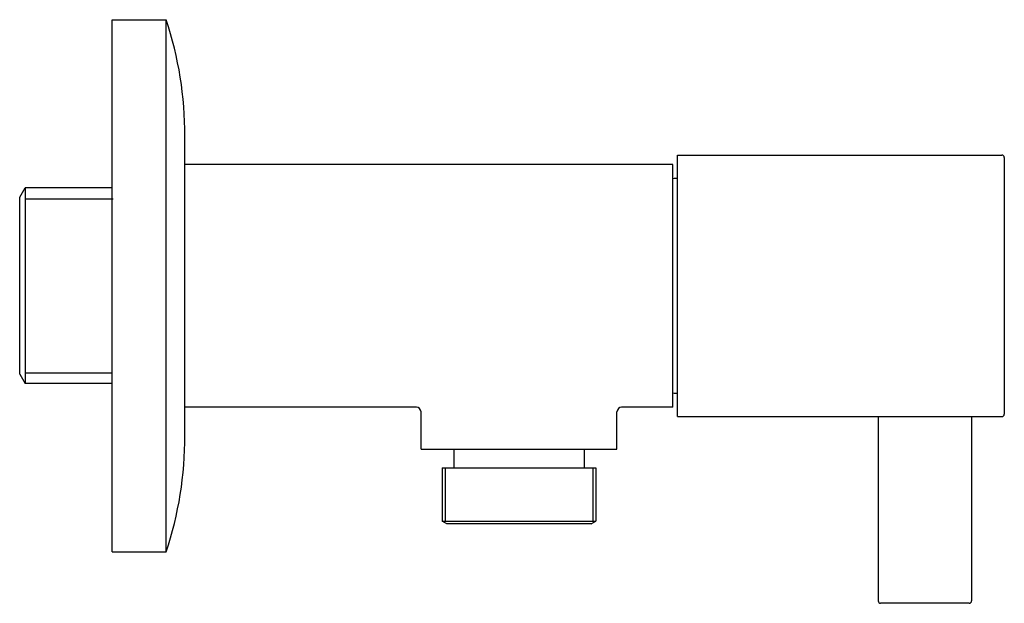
# Model space of a CAD drawing. Header units: millimetres. Extents: x -0.01 to 0.096, y -0.034 to 0.029.
import ezdxf

# ---------------------------------------------------------------- set-up
doc = ezdxf.new("R2010")
doc.units = ezdxf.units.MM
doc.layers.add('BLOCKS', color=3, linetype='Continuous')

msp = doc.modelspace()

# ---------------------------------------------------------------- linework, layer by layer
at = {"layer": 'BLOCKS'}
for p, q in [((0, 0), (0, 0.02850000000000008)), ((0, 0.02850000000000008), (0.005799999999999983, 0.02850000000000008)), ((0.005799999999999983, 0), (0.005799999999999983, 0.02850000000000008)), ((0.007800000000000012, 0), (0.007800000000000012, 0.01601000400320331)), ((0.06059407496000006, 0.01399999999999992), (0.09534407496, 0.01399999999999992)), ((0.06059407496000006, -0.01400000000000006), (0.06059407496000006, 0.01399999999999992)), ((0.09559407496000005, 0.01375), (0.09559407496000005, -0.01375)), ((0.06009407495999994, 0.01299999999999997), (0.007800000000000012, 0.01299999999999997)), ((0.06009407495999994, -0.01300000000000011), (0.06009407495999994, 0.01299999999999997)), ((-0.009905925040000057, 0.00947749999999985), (-0.009328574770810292, 0.01047749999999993)), ((0, 0.01047749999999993), (-0.009328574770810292, 0.01047749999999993)), ((-0.009328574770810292, 0.01047749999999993), (-0.009328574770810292, -0.01047750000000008)), ((-0.009905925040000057, -0.009477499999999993), (-0.009905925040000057, 0.00947749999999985)), ((-0.009328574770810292, 0.009314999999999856), (9.751048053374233e-05, 0.009314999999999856)), ((0, -0.02850000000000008), (0, 0)), ((0.005799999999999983, -0.02850000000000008), (0.005799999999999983, 0)), ((0.007800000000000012, -0.01601000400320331), (0.007800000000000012, 0)), ((-0.009905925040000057, -0.009477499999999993), (-0.009328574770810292, -0.01047750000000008)), ((-0.009328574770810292, -0.009315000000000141), (2.732722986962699e-05, -0.009315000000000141)), ((0, -0.01047750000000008), (-0.009328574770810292, -0.01047750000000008)), ((0.03259407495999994, -0.01300000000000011), (0.007800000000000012, -0.01300000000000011)), ((0.03309407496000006, -0.0175), (0.03309407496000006, -0.01350000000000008)), ((0.05409407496, -0.0175), (0.05409407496, -0.01350000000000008)), ((0.06009407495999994, -0.01300000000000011), (0.05459407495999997, -0.01300000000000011)), ((0.06059407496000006, -0.01400000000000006), (0.08184407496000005, -0.01400000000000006)), ((0.08184407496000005, -0.01400000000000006), (0.09234407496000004, -0.01400000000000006)), ((0.08209407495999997, -0.01400000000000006), (0.08209407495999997, -0.03375)), ((0.09209407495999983, -0.01400000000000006), (0.09209407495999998, -0.03375)), ((0.09234407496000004, -0.01400000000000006), (0.09534407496, -0.01400000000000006)), ((0.03309407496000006, -0.0175), (0.05409407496, -0.0175)), ((0.03659407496, -0.0175), (0.03659407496, -0.01950000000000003)), ((0.05059407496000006, -0.0175), (0.05059407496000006, -0.01950000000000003)), ((0.03534407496, -0.01950000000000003), (0.03534407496, -0.02521132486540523)), ((0.03534407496, -0.01950000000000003), (0.05184407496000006, -0.01950000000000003)), ((0.03569407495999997, -0.01950000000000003), (0.03569407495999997, -0.02521132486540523)), ((0.05149407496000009, -0.01950000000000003), (0.05149407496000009, -0.02521132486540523)), ((0.05184407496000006, -0.01950000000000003), (0.05184407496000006, -0.02521132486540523)), ((0.03584407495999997, -0.02550000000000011), (0.03534407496, -0.02521132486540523)), ((0.03534407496, -0.02521132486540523), (0.05184407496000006, -0.02521132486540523)), ((0.05134407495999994, -0.02550000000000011), (0.05184407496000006, -0.02521132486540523)), ((0.05134407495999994, -0.02550000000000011), (0.03584407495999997, -0.02550000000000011)), ((0, -0.02850000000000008), (0.005799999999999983, -0.02850000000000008)), ((0.08709407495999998, -0.03400000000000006), (0.08234407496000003, -0.03400000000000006)), ((0.09184407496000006, -0.03400000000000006), (0.08709407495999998, -0.03400000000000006))]:
    msp.add_line(p, q, dxfattribs=at)
for centre, radius, start, end in [((-0.03219999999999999, 0.01601000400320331), 0.04, 0, 18.19487233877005), ((0.09534407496, 0.01375), 0.00025, 0, 90), ((0.06034407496, 0.01049999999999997), 0.001, 75.5224878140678, 104.4775121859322), ((0.06034407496, -0.01050000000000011), 0.001, 255.5224878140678, 284.4775121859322), ((0.03259325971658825, -0.01350081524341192), 0.0005008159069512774, 0.09326785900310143, 89.90673214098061), ((0.05459489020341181, -0.01350081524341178), 0.0005008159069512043, 90.0932678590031, 179.9067321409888), ((0.09534407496, -0.01375), 0.00025, 270, 0), ((-0.03219999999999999, -0.01601000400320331), 0.04, 341.80512766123, 0), ((0.08234407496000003, -0.03375), 0.00025, 180, 270), ((0.09184407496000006, -0.03375), 0.00025, 270, 0)]:
    msp.add_arc(centre, radius, start, end, dxfattribs=at)

doc.saveas('drawing.dxf')
